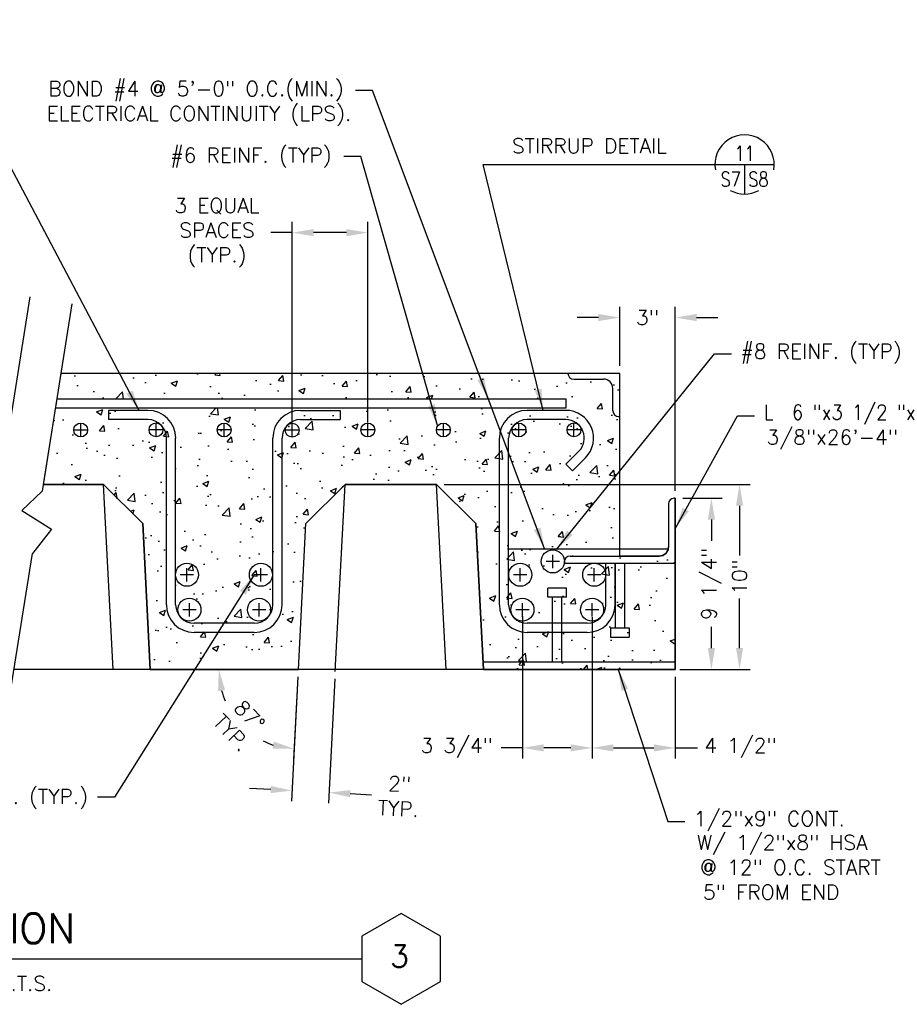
# Model space of a CAD drawing. Header units: feet. Extents: x -437 to 490, y -299 to 147.
# Tile 4 of 7: x 61 to 180, y -222 to -89. Entities that reach past the tile are written whole.
import ezdxf
from ezdxf.enums import TextEntityAlignment as Align

# ---------------------------------------------------------------- set-up
doc = ezdxf.new("R2010")
doc.units = ezdxf.units.FT
doc.header["$LTSCALE"] = 16
doc.header["$MEASUREMENT"] = 0
doc.layers.get('0').update_dxf_attribs({"linetype": 'CONTINUOUS'})
doc.layers.get('DEFPOINTS').update_dxf_attribs({"linetype": 'CONTINUOUS'})
for name, color, linetype in [('12', 7, 'CONTINUOUS'), ('2', 7, 'CONTINUOUS'), ('6', 7, 'CONTINUOUS'), ('COM-CALLOUT', 7, 'CONTINUOUS'), ('COM-DIMS', 2, 'CONTINUOUS'), ('COM-HATCH', 2, 'CONTINUOUS'), ('COM-SHORTBRK', 1, 'CONTINUOUS'), ('S-ANNO-TEXT-LW10', 2, 'CONTINUOUS'), ('S-ANNO-TEXT-LW20', 1, 'CONTINUOUS'), ('S-ANNO-TEXT-LW28', 7, 'CONTINUOUS'), ('S-PR-CONC-SECT', 4, 'CONTINUOUS'), ('S-PR-METAL-SECT', 4, 'CONTINUOUS'), ('S-PR-MISC-EQUIP', 2, 'CONTINUOUS'), ('S-PR-REINF', 13, 'CONTINUOUS'), ('S-PR-REINF-END', 4, 'CONTINUOUS')]:
    doc.layers.add(name, color=color, linetype=linetype)
doc.styles.add('SIMPLEX', font='simplex.shx')
doc.styles.get("Standard").update_dxf_attribs({"font": 'simplex.shx', "height": 0.2})
doc.styles.add('TIGHT', font='SIMPLEX', dxfattribs={"width": 0.85})
doc.dimstyles.new('DIM', dxfattribs={"dimscale": 16, "dimtxt": 0.125, "dimasz": 0.18, "dimexe": 0.09, "dimexo": 0.0625, "dimgap": 0.05, "dimtad": 0, "dimdec": 0, "dimzin": 0, "dimdsep": 46, "dimlunit": 4, "dimtxsty": 'SIMPLEX', "dimcen": 0.09, "dimadec": 0, "dimazin": 0, "dimtfac": 1, "dimtdec": 0, "dimtofl": 0, "dimtmove": 0, "dimatfit": 3, "dimfxl": 0, "dimtolj": 1, "dimtzin": 0, "dimarcsym": 0})

# ---------------------------------------------------------------- blocks, each defined once
blk = doc.blocks.new('*D70')
at = {"layer": 'COM-DIMS', "color": 0}
for p, q in [((97.92, -143.86), (97.92, -116.76)), ((108.13, -143.84), (108.13, -116.76)), ((97.92, -118.2), (95.04, -118.2)), ((105.25, -118.2), (100.8, -118.2))]:
    blk.add_line(p, q, dxfattribs=at)
for points in [[(100.8, -117.72), (100.8, -118.68), (97.92, -118.2)], [(105.25, -117.72), (105.25, -118.68), (108.13, -118.2)]]:
    blk.add_solid(points, dxfattribs=at)
at = {"layer": 'DEFPOINTS', "color": 0}
for p in [(97.92, -118.2), (97.92, -144.86, -0.03), (108.13, -144.84, -0.03)]:
    blk.add_point(p, dxfattribs=at)
at = {"layer": 'COM-DIMS', "color": 0, "insert": (87.76, -118.2), "char_height": 2, "attachment_point": 5, "style": 'SIMPLEX'}
blk.add_mtext('\\A1;3 EQUAL\\PSPACES\\P(TYP.)', dxfattribs=at)
blk = doc.blocks.new('*D69')
at = {"layer": 'COM-DIMS', "color": 0}
for p, q in [((142.16, -136.2), (142.16, -128.22)), ((149.65, -153.06), (149.65, -128.22)), ((139.28, -129.66), (136.4, -129.66)), ((152.53, -129.66), (155.41, -129.66))]:
    blk.add_line(p, q, dxfattribs=at)
for points in [[(139.28, -129.18), (139.28, -130.14), (142.16, -129.66)], [(152.53, -129.18), (152.53, -130.14), (149.65, -129.66)]]:
    blk.add_solid(points, dxfattribs=at)
at = {"layer": 'DEFPOINTS', "color": 0}
for p in [(142.16, -129.66), (142.16, -137.2, -0.03), (149.65, -154.06, -0.03)]:
    blk.add_point(p, dxfattribs=at)
at = {"layer": 'COM-DIMS', "color": 0, "insert": (145.9, -129.66), "char_height": 2, "attachment_point": 5, "style": 'SIMPLEX'}
blk.add_mtext('\\A1;3"', dxfattribs=at)
blk = doc.blocks.new('*D68')
at = {"layer": 'COM-DIMS', "color": 0}
for p, q in [((150.65, -154.06), (155.97, -154.06)), ((154.53, -156.94), (154.53, -159.81)), ((154.53, -174.29), (154.53, -171.41)), ((150.65, -177.17), (155.97, -177.17))]:
    blk.add_line(p, q, dxfattribs=at)
for points in [[(154.05, -156.94), (155.01, -156.94), (154.53, -154.06)], [(154.05, -174.29), (155.01, -174.29), (154.53, -177.17)]]:
    blk.add_solid(points, dxfattribs=at)
at = {"layer": 'DEFPOINTS', "color": 0}
for p in [(149.65, -154.06, -0.03), (149.65, -177.17, -0.03), (154.53, -177.17)]:
    blk.add_point(p, dxfattribs=at)
at = {"layer": 'COM-DIMS', "color": 0, "insert": (154.53, -165.61), "char_height": 2, "attachment_point": 5, "rotation": 90, "style": 'SIMPLEX'}
blk.add_mtext('\\A1;9 1/4"', dxfattribs=at)
blk = doc.blocks.new('*D67')
at = {"layer": 'COM-DIMS', "color": 0}
for p, q in [((118.42, -152.19), (159.77, -152.19)), ((158.33, -155.07), (158.33, -161.78)), ((158.33, -174.29), (158.33, -167.57)), ((150.65, -177.17), (159.77, -177.17))]:
    blk.add_line(p, q, dxfattribs=at)
for points in [[(157.85, -155.07), (158.81, -155.07), (158.33, -152.19)], [(157.85, -174.29), (158.81, -174.29), (158.33, -177.17)]]:
    blk.add_solid(points, dxfattribs=at)
at = {"layer": 'DEFPOINTS', "color": 0}
for p in [(117.42, -152.19, -0.03), (149.65, -177.17, -0.03), (158.33, -177.17)]:
    blk.add_point(p, dxfattribs=at)
at = {"layer": 'COM-DIMS', "color": 0, "insert": (158.33, -164.68), "char_height": 2, "attachment_point": 5, "rotation": 90, "style": 'SIMPLEX'}
blk.add_mtext('\\A1;10"', dxfattribs=at)
blk = doc.blocks.new('*D66')
at = {"layer": 'COM-DIMS', "color": 0}
for p, q in [((138.42, -170.1), (138.42, -189.2)), ((149.65, -178.17), (149.65, -189.2)), ((141.3, -187.76), (146.77, -187.76)), ((149.65, -187.76), (152.65, -187.76))]:
    blk.add_line(p, q, dxfattribs=at)
for points in [[(141.3, -187.28), (141.3, -188.24), (138.42, -187.76)], [(146.77, -187.28), (146.77, -188.24), (149.65, -187.76)]]:
    blk.add_solid(points, dxfattribs=at)
at = {"layer": 'DEFPOINTS', "color": 0}
for p in [(138.42, -169.1, -0.03), (149.65, -177.17, -0.03), (138.42, -187.76)]:
    blk.add_point(p, dxfattribs=at)
at = {"layer": 'COM-DIMS', "color": 0, "insert": (158.45, -187.76), "char_height": 2, "attachment_point": 5, "style": 'SIMPLEX'}
blk.add_mtext('\\A1;4 1/2"', dxfattribs=at)
blk = doc.blocks.new('*D65')
at = {"layer": 'COM-DIMS', "color": 0}
for p, q in [((129, -170.1), (129, -189.2)), ((138.42, -178.17), (138.42, -189.2)), ((129, -187.76), (126.12, -187.76)), ((135.54, -187.76), (131.88, -187.76))]:
    blk.add_line(p, q, dxfattribs=at)
for points in [[(131.88, -187.28), (131.88, -188.24), (129, -187.76)], [(135.54, -187.28), (135.54, -188.24), (138.42, -187.76)]]:
    blk.add_solid(points, dxfattribs=at)
at = {"layer": 'DEFPOINTS', "color": 0}
for p in [(129, -169.1, -0.06), (138.42, -177.17, -0.03), (129, -187.76)]:
    blk.add_point(p, dxfattribs=at)
at = {"layer": 'COM-DIMS', "color": 0, "insert": (120.13, -187.76), "char_height": 2, "attachment_point": 5, "style": 'SIMPLEX'}
blk.add_mtext('\\A1;3 3/4"', dxfattribs=at)
blk = doc.blocks.new('*D64')
at = {"layer": 'COM-DIMS', "color": 0}
for p, q in [((98.7, -178.17), (97.82, -194.97)), ((103.68, -178.43), (102.81, -195.23)), ((95.02, -193.38), (92.14, -193.23)), ((105.76, -193.94), (108.63, -194.09))]:
    blk.add_line(p, q, dxfattribs=at)
for points in [[(95.04, -192.9), (94.99, -193.86), (97.89, -193.53)], [(105.78, -193.46), (105.73, -194.42), (102.88, -193.79)]]:
    blk.add_solid(points, dxfattribs=at)
at = {"layer": 'DEFPOINTS', "color": 0}
for p in [(98.75, -177.17, -0.03), (103.74, -177.43, -0.03), (102.88, -193.79)]:
    blk.add_point(p, dxfattribs=at)
at = {"layer": 'COM-DIMS', "color": 0, "insert": (112.33, -194.29), "char_height": 2, "attachment_point": 5, "rotation": 357.0044, "style": 'SIMPLEX'}
blk.add_mtext('\\A1;2"\\PTYP.', dxfattribs=at)
blk = doc.blocks.new('*D63')
at = {"layer": 'COM-DIMS', "color": 0}
blk.add_line((98.69, -178.17), (98.11, -189.34), dxfattribs=at)
for start, end in [(195.4, 203.3363), (243.6649, 251.6011)]:
    blk.add_arc((98.75, -177.17), 10.75, start, end, dxfattribs=at)
for points in [[(87.91, -180.09), (88.86, -179.96), (88, -177.17)], [(95.44, -186.9), (95.27, -187.84), (98.19, -187.9)]]:
    blk.add_solid(points, dxfattribs=at)
at = {"layer": 'DEFPOINTS', "color": 0}
for p in [(99.78, -157.47, -0.03), (65, -177.17, -0.03), (98.75, -177.17, -0.03), (149.65, -177.17, -0.03), (89.35, -182.38)]:
    blk.add_point(p, dxfattribs=at)
at = {"layer": 'COM-DIMS', "color": 0, "insert": (90.95, -184.57), "char_height": 2, "attachment_point": 5, "rotation": 313.5006, "style": 'SIMPLEX'}
blk.add_mtext('\\A1;87°\\PTYP.', dxfattribs=at)
blk = doc.blocks.new('DETTAG')
at = {"linetype": 'Continuous'}
blk.add_line((-0.25, 0), (0.25, 0), dxfattribs=at)
blk.add_line((0, 0), (0, -0.25))
for start, end in [(349.193077, 550.806923), (241.044976, 298.955024)]:
    blk.add_arc((0, 0), 0.25, start, end)
at = {"style": 'TIGHT', "width": 0.8}
blk.add_attdef('NO', text='', height=0.125, dxfattribs=at).set_placement((0, 0.03125), align=Align.CENTER)
blk.add_attdef('FROM', text='', height=0.125, dxfattribs=at).set_placement((-0.03125, -0.1875), align=Align.RIGHT)
blk.add_attdef('TO', (0.03125, -0.1875), '', height=0.125, dxfattribs=at)

msp = doc.modelspace()

# ---------------------------------------------------------------- hatches: boundary and pattern name
at = {"layer": 'COM-HATCH'}
h = msp.add_hatch(dxfattribs=at)
h.set_pattern_fill('AR-CONC', color=256, scale=1.2, style=0)
h.set_pattern_definition([(50, (-520.064, -332.93), (8.60712, -0.753026), [0.9, -9.9]), (355, (-520.064, -332.93), (-1.66502, 9.0263), [0.72, -7.92]), (100.4514, (-519.347, -332.993), (6.94211, 8.27327), [0.76488, -8.4137]), (46.1842, (-520.064, -330.53), (12.8069, -1.98623), [1.35, -14.85]), (96.6356, (-518.997, -330.696), (11.21595, 11.68941), [1.14732, -12.62056]), (351.1842, (-520.064, -330.53), (11.21594, 11.68942), [1.08, -11.88]), (21, (-518.864, -331.13), (7.162885, -4.83143), [0.9, -9.9]), (326, (-518.864, -331.13), (2.91978, 8.7018), [0.72, -7.92]), (71.4514, (-518.267, -331.533), (10.08267, 3.87037), [0.76488, -8.4137]), (37.5, (-520.0643, -332.9302), (0.145918, 3.994726), [0, -7.824, 0, -8.04, 0, -7.95]), (7.5, (-520.0643, -332.93), (3.156834, 4.73294), [0, -4.584, 0, -7.644, 0, -3.03]), (327.5, (-522.7403, -332.9302), (6.405869, -0.270658), [0, -3, 0, -9.36, 0, -12.42]), (317.5, (-523.9403, -332.93), (6.998234, 1.20126), [0, -3.9, 0, -6.216, 0, -8.82])])
h.paths.add_polyline_path([(127.15, -145.96, -0.417572), (129.66, -143.44), (134.87, -143.44, -0.674476), (136.62, -147.73), (136.67, -147.68, 0.661867), (134.88, -143.44), (129.64, -143.44, 0.410863), (127.15, -145.92), (127.15, -160.87), (142.16, -160.87), (142.16, -137.2), (66.68, -137.2), (66.13, -140.65), (134.91, -140.65), (134.91, -141.85), (65.94, -141.85), (64.31, -152.19), (72.45, -152.19), (77.73, -157.47), (78.76, -177.17), (98.75, -177.17), (99.78, -157.47), (105.06, -152.19), (117.42, -152.19), (122.7, -157.47), (123.73, -177.17), (149.65, -177.17), (149.65, -154.08, 0.477521), (148.72, -154.83), (148.72, -160.6, -0.42075), (147.46, -161.87), (142.16, -161.87), (142.16, -160.87), (127.15, -160.87), (127.15, -164.36, -0.995008), (130.28, -164.38, -0.995008), (127.15, -164.39), (127.15, -168.44, 0.197775), (127.89, -170.2, -0.197032), (127.44, -169.1, -1), (130.57, -169.1, -0.650171), (127.96, -170.26, 0.187052), (129.64, -170.92), (137.79, -170.92, 0.187052), (139.47, -170.26, -0.650171), (136.86, -169.1, -1), (139.98, -169.1, -0.211995), (139.47, -170.26, -0.190313), (137.76, -170.92), (129.67, -170.92, -0.190313), (127.96, -170.26, -0.014363), (127.89, -170.2, -0.201889), (127.15, -168.41), (127.15, -164.39, -0.005004), (127.15, -164.36)])

# ---------------------------------------------------------------- linework, layer by layer
at = {"layer": '12', "color": 2}
msp.add_line((150.28, -177.17, -0.03), (156.33, -177.17, -0.03), dxfattribs=at)
at = {"layer": '2', "color": 7}
for p, q in [((68.46, -144.84, -0.03), (70.26, -144.84, -0.03)), ((69.36, -145.74, -0.03), (69.36, -143.94, -0.03)), ((80.43, -144.82, -0.03), (78.63, -144.82, -0.03)), ((79.53, -145.72, -0.03), (79.53, -143.92, -0.03)), ((89.62, -144.84, -0.03), (87.82, -144.84, -0.03)), ((88.72, -145.74, -0.03), (88.72, -143.94, -0.03)), ((98.82, -144.86, -0.03), (97.02, -144.86, -0.03)), ((97.92, -145.76, -0.03), (97.92, -143.96, -0.03)), ((109.03, -144.84, -0.03), (107.23, -144.84, -0.03)), ((108.13, -145.74, -0.03), (108.13, -143.94, -0.03)), ((119.23, -144.84, -0.03), (117.43, -144.84, -0.03)), ((118.33, -145.74, -0.03), (118.33, -143.94, -0.03)), ((129.44, -144.84, -0.03), (127.64, -144.84, -0.03)), ((128.54, -145.74, -0.03), (128.54, -143.94, -0.03)), ((136.87, -144.83, -0.03), (135.07, -144.83, -0.03)), ((135.97, -145.73, -0.03), (135.97, -143.93, -0.03)), ((133.11, -163.48, -0.03), (133.11, -161.68, -0.03)), ((83.71, -165.28, -0.03), (83.71, -163.48, -0.03)), ((93.7, -165.28, -0.03), (93.7, -163.48, -0.03)), ((128.72, -165.28, -0.03), (128.72, -163.48, -0.03)), ((134.01, -162.58, -0.03), (132.21, -162.58, -0.03)), ((138.71, -165.28, -0.03), (138.71, -163.48, -0.03)), ((84.61, -164.38, -0.03), (82.81, -164.38, -0.03)), ((94.6, -164.38, -0.03), (92.8, -164.38, -0.03)), ((129.62, -164.38, -0.03), (127.82, -164.38, -0.03)), ((139.61, -164.38, -0.03), (137.81, -164.38, -0.03)), ((84.03, -170, -0.03), (84.03, -168.2, -0.03)), ((93.45, -170, -0.03), (93.45, -168.2, -0.03)), ((129, -170, -0.03), (129, -168.2, -0.03)), ((138.42, -170, -0.03), (138.42, -168.2, -0.03)), ((84.93, -169.1, -0.03), (83.13, -169.1, -0.03)), ((94.35, -169.1, -0.03), (92.55, -169.1, -0.03)), ((129.9, -169.1, -0.03), (128.1, -169.1, -0.03)), ((139.32, -169.1, -0.03), (137.52, -169.1, -0.03))]:
    msp.add_line(p, q, dxfattribs=at)
msp.add_point((97.45, -144.39, -0.03), dxfattribs=at)
at = {"layer": '6', "color": 30}
for p in [(97.92, -144.86, -0.03), (108.13, -144.84, -0.03), (128.09, -144.69, -0.03), (136.41, -144.69, -0.03)]:
    msp.add_point(p, dxfattribs=at)
at = {"layer": '6', "color": 2}
msp.add_point((129, -170, -0.03), dxfattribs=at)
at = {"layer": 'COM-CALLOUT'}
msp.add_line((123.69, -108.99, -0.03), (155.01, -108.99, -0.03), dxfattribs=at)
at = {"layer": 'COM-DIMS'}
for p, q in [((108.74, -99.01, -0.03), (106.46, -99.01, -0.03)), ((107.17, -107.9, -0.03), (104.89, -107.9, -0.03)), ((154.96, -134.58, -0.03), (157.24, -134.58, -0.03)), ((158.07, -142.95, -0.03), (160.35, -142.95, -0.03)), ((73.92, -194.4), (71.64, -194.4)), ((148.65, -197.68, -0.03), (150.93, -197.68, -0.03))]:
    msp.add_line(p, q, dxfattribs=at)
at = {"layer": 'COM-HATCH', "elevation": -0.03}
msp.add_lwpolyline([(64.31, -152.19), (72.45, -152.19), (77.73, -157.47), (78.76, -177.17), (98.75, -177.17), (99.78, -157.47), (105.06, -152.19), (117.42, -152.19), (122.7, -157.47), (123.73, -177.17), (149.65, -177.17), (149.65, -154.06), (149.49, -154.06, 0.414072), (148.72, -154.83), (148.72, -160.62, -0.414243), (147.47, -161.87), (142.16, -161.87), (142.16, -137.2), (66.68, -137.2)], format="xyb", close=True, dxfattribs=at)
at = {"layer": 'COM-SHORTBRK'}
for p, q in [((62.47, -126.88, -0.03), (58.47, -152.19, -0.03)), ((68.17, -127.79, -0.03), (64.16, -153.09, -0.03)), ((61.39, -155.72, -0.03), (64.16, -153.09, -0.03)), ((61.39, -155.72, -0.03), (65.42, -158.22, -0.03)), ((65.42, -158.22, -0.03), (62.83, -161.51, -0.03)), ((59.08, -185.21, -0.03), (62.83, -161.51, -0.03))]:
    msp.add_line(p, q, dxfattribs=at)
at = {"layer": 'S-ANNO-TEXT-LW20'}
msp.add_line((31.04, -216.24), (107.32, -216.24), dxfattribs=at)
at = {"layer": 'S-PR-CONC-SECT'}
for p, q in [((142.16, -137.2, -0.03), (66.68, -137.2, -0.03)), ((142.16, -161.87, -0.03), (142.16, -137.2, -0.03)), ((72.45, -152.19, -0.03), (64.31, -152.19, -0.03)), ((72.45, -152.19, -0.03), (77.73, -157.47, -0.03)), ((73.76, -177.17, -0.03), (72.45, -152.19, -0.03)), ((105.06, -152.19, -0.03), (99.78, -157.47, -0.03)), ((103.74, -177.43, -0.03), (105.06, -152.19, -0.03)), ((117.42, -152.19, -0.03), (105.06, -152.19, -0.03)), ((117.42, -152.19, -0.03), (122.7, -157.47, -0.03)), ((118.73, -177.17, -0.03), (117.42, -152.19, -0.03)), ((149.65, -154.06, -0.03), (149.65, -177.17, -0.03)), ((78.76, -177.17, -0.03), (77.73, -157.47, -0.03)), ((98.75, -177.17, -0.03), (99.78, -157.47, -0.03)), ((123.73, -177.17, -0.03), (122.7, -157.47, -0.03)), ((149.65, -177.17, -0.03), (60.35, -177.17, -0.03))]:
    msp.add_line(p, q, dxfattribs=at)
at = {"layer": 'S-PR-METAL-SECT'}
for p, q in [((135.93, -137.97, -0.03), (139.97, -137.97, -0.03)), ((141.22, -142.26, -0.03), (141.22, -139.22, -0.03)), ((142, -143.04, -0.03), (142.16, -143.04, -0.03)), ((149.49, -154.06, -0.03), (149.65, -154.06, -0.03)), ((148.72, -154.83, -0.03), (148.72, -160.62, -0.03)), ((135.44, -161.87, -0.03), (147.47, -161.87, -0.03)), ((134.66, -162.64, -0.03), (134.66, -162.8, -0.03)), ((134.66, -162.8, -0.03), (149.65, -162.8, -0.03)), ((141.53, -162.8, -0.03), (141.53, -171.55, -0.03)), ((142.78, -162.8, -0.03), (142.78, -171.55, -0.03)), ((134.96, -166.18, -0.03), (132.46, -166.18, -0.03)), ((132.46, -167.43, -0.03), (132.46, -166.18, -0.03)), ((134.96, -167.43, -0.03), (132.46, -167.43, -0.03)), ((133.09, -176.17, -0.03), (133.09, -167.43, -0.03)), ((134.34, -176.17, -0.03), (134.34, -167.43, -0.03)), ((134.96, -167.43, -0.03), (134.96, -166.18, -0.03)), ((140.91, -171.55, -0.03), (140.91, -172.8, -0.03)), ((140.91, -171.55, -0.03), (143.41, -171.55, -0.03)), ((140.91, -172.8, -0.03), (143.41, -172.8, -0.03)), ((143.41, -171.55, -0.03), (143.41, -172.8, -0.03)), ((149.65, -176.17, -0.03), (123.73, -176.17, -0.03)), ((123.73, -177.17, -0.03), (123.73, -176.17, -0.03))]:
    msp.add_line(p, q, dxfattribs=at)
msp.add_lwpolyline([(112.63, -222.38), (117.95, -219.31), (117.95, -213.17), (112.63, -210.1), (107.32, -213.17), (107.32, -219.31)], close=True, dxfattribs=at)
for centre, radius, start, end in [((135.93, -137.2, -0.03), 0.775, 180, 270), ((139.97, -139.22, -0.03), 1.25, 0, 90), ((142, -142.26, -0.03), 0.775, 180, 270), ((149.49, -154.83, -0.03), 0.775, 90, 180), ((147.47, -160.62, -0.03), 1.25, 270, 360), ((135.44, -162.64, -0.03), 0.775, 90, 180)]:
    msp.add_arc(centre, radius, start, end, dxfattribs=at)
at = {"layer": 'S-PR-MISC-EQUIP'}
msp.add_line((127, -160.87, 14.03), (148.57, -160.87, 14.03), dxfattribs=at)
at = {"layer": 'S-PR-REINF'}
for p, q in [((66.13, -140.65, 14.03), (134.91, -140.65, 14.03)), ((134.91, -141.85, 14.03), (134.91, -140.65, 14.03)), ((65.94, -141.85, 14.03), (134.91, -141.85, 14.03)), ((78.44, -142.19, -0.03), (73.1, -142.19, -0.03)), ((73.1, -142.19, -0.03), (73.1, -143.44, -0.03)), ((99.05, -142.19, -0.03), (104.38, -142.19, -0.03)), ((104.38, -142.19, -0.03), (104.38, -143.44, -0.03)), ((134.87, -142.19, -0.03), (129.65, -142.19, -0.03)), ((78.44, -143.44, -0.03), (73.1, -143.44, -0.03)), ((99.05, -143.44, -0.03), (104.38, -143.44, -0.03)), ((134.87, -143.44, -0.03), (129.65, -143.44, -0.03)), ((80.93, -168.43, -0.03), (80.93, -145.94, -0.03)), ((82.18, -168.43, -0.03), (82.18, -145.94, -0.03)), ((95.3, -168.43, -0.03), (95.3, -145.94, -0.03)), ((96.55, -168.43, -0.03), (96.55, -145.94, -0.03)), ((125.9, -168.43, -0.03), (125.9, -145.94, -0.03)), ((127.15, -168.43, -0.03), (127.15, -145.94, -0.03)), ((136.64, -147.71, -0.03), (134.87, -149.47, -0.03)), ((137.52, -148.59, -0.03), (135.76, -150.36, -0.03)), ((134.87, -149.47, -0.03), (135.76, -150.36, -0.03)), ((140.27, -168.43, -0.03), (140.27, -162.8, -0.03)), ((140.27, -162.8, -0.03), (141.52, -162.8, -0.03)), ((141.52, -168.43, -0.03), (141.52, -162.8, -0.03)), ((92.8, -170.92, -0.03), (84.68, -170.92, -0.03)), ((137.77, -170.92, -0.03), (129.65, -170.92, -0.03)), ((92.8, -172.17, -0.03), (84.68, -172.17, -0.03)), ((137.77, -172.17, -0.03), (129.65, -172.17, -0.03))]:
    msp.add_line(p, q, dxfattribs=at)
for centre, radius, start, end in [((78.44, -145.94, -0.03), 3.75, 0, 90), ((99.05, -145.94, -0.03), 3.75, 90, 180), ((129.65, -145.94, -0.03), 3.75, 90, 180), ((134.87, -145.94, -0.03), 3.75, 315, 450), ((78.44, -145.94, -0.03), 2.5, 0, 90), ((99.05, -145.94, -0.03), 2.5, 90, 180), ((129.65, -145.94, -0.03), 2.5, 90, 180), ((134.87, -145.94, -0.03), 2.5, 315, 450), ((84.68, -168.43, -0.03), 3.75, 180, 270), ((84.68, -168.43, -0.03), 2.5, 180, 270), ((92.8, -168.43, -0.03), 2.5, 270, 360), ((92.8, -168.43, -0.03), 3.75, 270, 360), ((129.65, -168.43, -0.03), 3.75, 180, 270), ((129.65, -168.43, -0.03), 2.5, 180, 270), ((137.77, -168.43, -0.03), 3.75, 270, 360), ((137.77, -168.43, -0.03), 2.5, 270, 360)]:
    msp.add_arc(centre, radius, start, end, dxfattribs=at)
at = {"layer": 'S-PR-REINF-END'}
for centre, radius in [((69.36, -144.84, -0.03), 0.937), ((79.53, -144.82, -0.03), 0.937), ((88.72, -144.84, -0.03), 0.937), ((97.92, -144.86, -0.03), 0.937), ((108.13, -144.84, -0.03), 0.937), ((118.33, -144.84, -0.03), 0.937), ((128.54, -144.84, -0.03), 0.937), ((135.97, -144.83, -0.03), 0.937), ((133.11, -162.58, -0.03), 1.56), ((83.71, -164.38, -0.03), 1.56), ((93.7, -164.38, -0.03), 1.56), ((128.72, -164.38, -0.03), 1.56), ((138.71, -164.38, -0.03), 1.56), ((84.03, -169.1, -0.03), 1.56), ((93.45, -169.1, -0.03), 1.56), ((129, -169.1, -0.03), 1.56), ((138.42, -169.1, -0.03), 1.56)]:
    msp.add_circle(centre, radius, dxfattribs=at)

# ---------------------------------------------------------------- block references
at = {"layer": 'COM-CALLOUT', "xscale": 16, "yscale": 16, "zscale": 16}
msp.add_blockref('DETTAG', (159.01, -108.99, -0.03), dxfattribs=at).add_auto_attribs({'NO': '11', 'FROM': 'S7', 'TO': 'S8'})

# ---------------------------------------------------------------- texts
at = {"layer": 'COM-CALLOUT', "style": 'SIMPLEX'}
msp.add_text('STIRRUP DETAIL', height=2, dxfattribs=at).set_placement((127.6, -107.48, -0.03))
at = {"layer": 'COM-DIMS', "style": 'SIMPLEX'}
for s, p in [('BOND #4 @ 5\'-0" O.C.(MIN.)', (104.86, -99.76, 14.06)), ('ELECTRICAL CONTINUITY (LPS).', (105.89, -103.11, 14.06)), ('#6 REINF. (TYP)', (103.23, -108.73, -0.03)), ('# 10 REINF. (TYP.)', (70.35, -195.32))]:
    msp.add_text(s, height=2, dxfattribs=at).set_placement(p, align=Align.RIGHT)
for s, p in [('#8 REINF. (TYP)', (158.46, -135.22, -0.03)), ('L  6 "x3 1/2 "x', (161.56, -143.45, -0.03)), ('3/8"x26\'-4" LG (TYP)', (161.97, -146.8, -0.03)), ('1/2"x9" CONT.', (152.15, -198.32, -0.03)), ('W/ 1/2"x8" HSA', (152.55, -201.53, -0.03)), ('@ 12" O.C. START', (152.97, -204.88, -0.03)), ('5" FROM END', (153.38, -208.24, -0.03))]:
    msp.add_text(s, height=2, dxfattribs=at).set_placement(p)
at = {"layer": 'S-ANNO-TEXT-LW10', "style": 'SIMPLEX'}
msp.add_text('SCALE: N.T.S.', height=2, dxfattribs=at).set_placement((47.62, -220.56))
at = {"layer": 'S-ANNO-TEXT-LW28'}
msp.add_text('SECTION', height=4, dxfattribs=at).set_placement((46.68, -214.12))
msp.add_text('3', height=3, dxfattribs=at).set_placement((112.4, -217.38), align=Align.CENTER)

# ---------------------------------------------------------------- dimensions: what is measured, and where the dimension line sits
at = {"layer": 'COM-DIMS'}
for base, p1, p2, angle, text, picture, middle, dimtype in [((97.92, -118.2, 0), (108.13, -144.84, -0.03), (97.92, -144.86, -0.03), 180, '3 EQUAL\\PSPACES\\P(TYP.)', '*D70', (87.76, -118.2, 0), 160), ((142.16, -129.66), (149.65, -154.06, -0.03), (142.16, -137.2, -0.03), 180, '3"', '*D69', (145.9, -129.66), 160), ((158.33, -177.17), (117.42, -152.19, -0.03), (149.65, -177.17, -0.03), 90, '10"', '*D67', (158.33, -164.68), 160), ((154.53, -177.17), (149.65, -154.06, -0.03), (149.65, -177.17, -0.03), 90, '9 1/4"', '*D68', (154.53, -165.61), 160), ((129, -187.76, 0.03), (138.42, -177.17), (129, -169.1, -0.03), 180, '3 3/4"', '*D65', (120.13, -187.76, 0.03), 160), ((138.42, -187.76), (149.65, -177.17, -0.03), (138.42, -169.1, -0.03), 180, '4 1/2"', '*D66', (158.45, -187.76), 160), ((102.88, -193.79), (98.75, -177.17, -0.03), (103.74, -177.43, -0.03), 357.0044, '2"\\PTYP.', '*D64', (112.33, -194.29), 161)]:
    dim = msp.add_linear_dim(base=base, p1=p1, p2=p2, angle=angle, text=text, dimstyle='DIM', dxfattribs=at)
    dim.commit()
    dim.dimension.update_dxf_attribs({"geometry": picture, "text_midpoint": middle, "dimtype": dimtype})
dim = msp.add_angular_dim_2l(base=(89.35, -182.38), line1=((149.65, -177.17, -0.03), (65, -177.17, -0.03)), line2=((98.75, -177.17, -0.03), (99.78, -157.47, -0.03)), text='87°\\PTYP.', dimstyle='DIM', dxfattribs=at)
dim.commit()
dim.dimension.update_dxf_attribs({"geometry": '*D63', "text_midpoint": (90.95, -184.57)})

# ---------------------------------------------------------------- leaders
at = {"layer": 'COM-CALLOUT'}
for points in [[(77.28, -142.28, -0.03), (49.37, -89.45, -0.03)], [(131.81, -142.19, -0.03), (123.69, -108.99, -0.03)]]:
    msp.add_leader(points, dimstyle='DIM', dxfattribs=at)
at = {"layer": 'COM-DIMS'}
for points in [[(124.4, -140.63, -0.03), (108.74, -99.01, -0.03)], [(117.53, -144.25, -0.03), (107.17, -107.9, -0.03)], [(133.61, -160.96, -0.03), (154.96, -134.58, -0.03)], [(132.01, -160.87, -0.03), (123.1, -137.2, -0.03)], [(149.67, -158.09, -0.03), (158.07, -142.95, -0.03)], [(92.8, -164.38), (73.92, -194.4)], [(141.95, -177.17, -0.03), (148.65, -197.68, -0.03)]]:
    msp.add_leader(points, dimstyle='DIM', dxfattribs=at)

doc.saveas('drawing.dxf')
